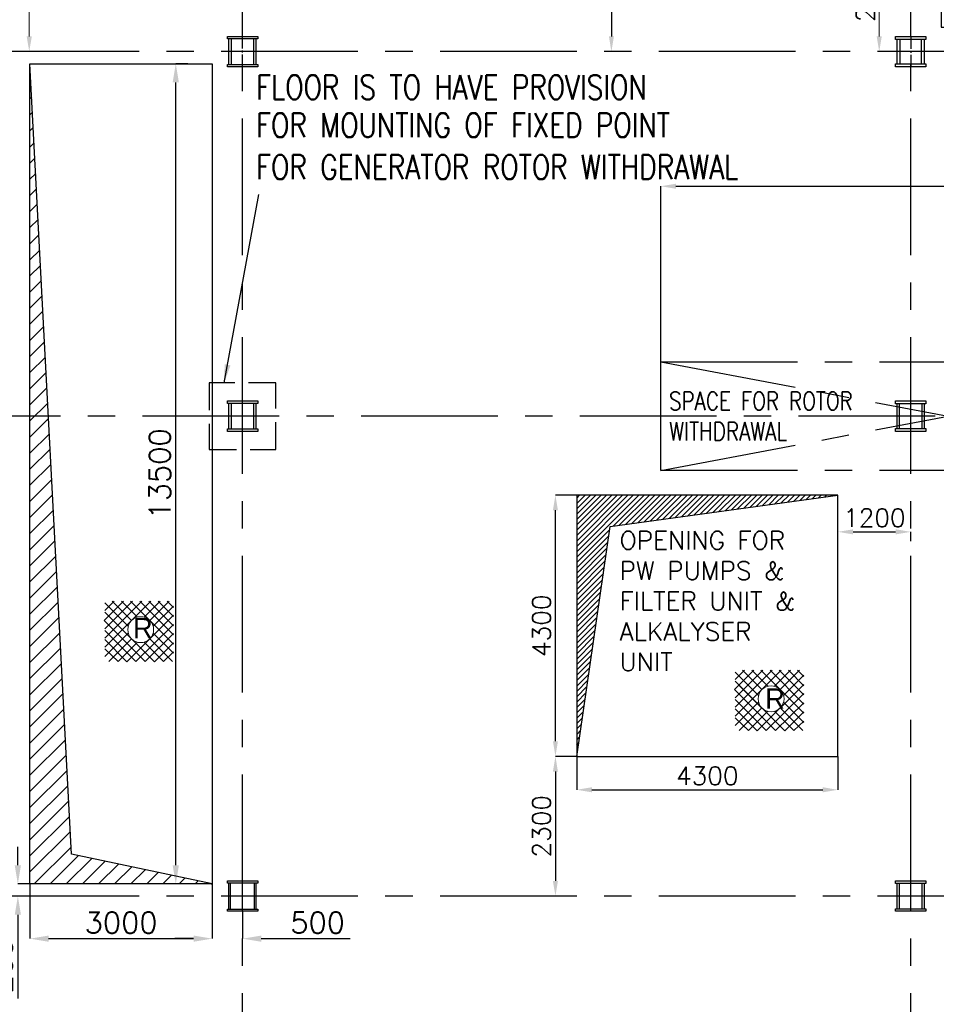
# Model space of a CAD drawing. Header units: inches. Extents: x 0 to 1564127, y -23460 to 23144100.
# Tile 17 of 215: x 67006 to 82096, y 99044 to 115251. Entities that reach past the tile are written whole.
import ezdxf

# ---------------------------------------------------------------- set-up
doc = ezdxf.new("R2010")
doc.units = ezdxf.units.IN
doc.header["$LTSCALE"] = 1800
doc.header["$MEASUREMENT"] = 0
for name, pattern in [('CENTER', [2, 1.25, -0.25, 0.25, -0.25]), ('CENTER2', [1.125, 0.75, -0.125, 0.125, -0.125]), ('HIDDEN', [0.375, 0.25, -0.125])]:
    doc.linetypes.add(name, pattern=pattern)
doc.layers.get('0').update_dxf_attribs({"color": 253, "lineweight": 9})
for name, color, linetype in [('AUX COL', 1, 'Continuous'), ('CEN', 2, 'CENTER'), ('COL', 1, 'Continuous'), ('DIM', 4, 'Continuous'), ('GRID', 251, 'CENTER'), ('OPENING', 40, 'Continuous'), ('TEXT', 3, 'Continuous')]:
    doc.layers.add(name, color=color, linetype=linetype)
doc.layers.add('STEEL', color=231, linetype='Continuous', lineweight=18)
doc.styles.add('HTX11', font='O8111901')
doc.styles.add('ROMANC', font='ROMANC.SHX')
doc.styles.add('ROMANS', font='romans.shx')
doc.styles.add('ROMANT', font='romant')
doc.dimstyles.new('STANDARD1', dxfattribs={"dimtxt": 300, "dimasz": 250, "dimexe": 0, "dimexo": 0, "dimgap": 80, "dimtad": 1, "dimdec": 0, "dimzin": 0, "dimdsep": 46, "dimtxsty": 'ROMANS', "dimcen": 0, "dimclrd": 4, "dimclre": 4, "dimclrt": 7, "dimadec": 0, "dimazin": 0, "dimtfac": 0.09, "dimtdec": 0, "dimtix": 1, "dimtofl": 0, "dimtmove": 0, "dimatfit": 3, "dimfxl": 1, "dimtolj": 1, "dimtzin": 0, "dimarcsym": 0})
doc.dimstyles.new('USER175', dxfattribs={"dimscale": 175, "dimtxt": 2, "dimasz": 1.75, "dimexe": 0, "dimexo": 0, "dimgap": 0.5, "dimtad": 1, "dimdec": 0, "dimzin": 0, "dimdsep": 46, "dimtxsty": 'ROMANS', "dimcen": 0, "dimclrd": 4, "dimclre": 4, "dimclrt": 4, "dimadec": 0, "dimazin": 0, "dimtfac": 0.09, "dimtdec": 0, "dimtix": 1, "dimtofl": 0, "dimtmove": 0, "dimatfit": 3, "dimfxl": 1, "dimtolj": 1, "dimtzin": 0, "dimarcsym": 0})

# ---------------------------------------------------------------- blocks, each defined once
blk = doc.blocks.new('*D29')
at = {"layer": 'Defpoints', "color": 0, "transparency": 16777216}
for p in [(8550, 1500), (9368, 1500), (8550, -1500)]:
    blk.add_point(p, dxfattribs=at)
at = {"layer": 'DIM', "color": 4, "lineweight": -2, "transparency": 16777216}
for p, q in [((8550, 1500), (9368, 1500)), ((9368, -1250), (9368, 1250)), ((8550, -1500), (9368, -1500))]:
    blk.add_line(p, q, dxfattribs=at)
at = {"layer": 'DIM', "color": 4, "transparency": 16777216}
for points in [[(9327, 1250), (9410, 1250), (9368, 1500)], [(9327, -1250), (9410, -1250), (9368, -1500)]]:
    blk.add_solid(points, dxfattribs=at)
at = {"layer": 'DIM', "color": 4, "transparency": 16777216, "insert": (9138, 0), "char_height": 300, "attachment_point": 5, "rotation": 90, "style": 'ROMANS'}
blk.add_mtext('\\A1;3000', dxfattribs=at)
blk = doc.blocks.new('*D30')
at = {"layer": 'Defpoints', "color": 0, "transparency": 16777216}
for p in [(1500, 1500), (1500, -1500), (2071, -1500)]:
    blk.add_point(p, dxfattribs=at)
at = {"layer": 'DIM', "color": 4, "lineweight": -2, "transparency": 16777216}
for p, q in [((1500, 1500), (2071, 1500)), ((2071, 1250), (2071, -1250)), ((1500, -1500), (2071, -1500))]:
    blk.add_line(p, q, dxfattribs=at)
at = {"layer": 'DIM', "color": 4, "transparency": 16777216}
for points in [[(2029, 1250), (2113, 1250), (2071, 1500)], [(2029, -1250), (2113, -1250), (2071, -1500)]]:
    blk.add_solid(points, dxfattribs=at)
at = {"layer": 'DIM', "color": 4, "transparency": 16777216, "insert": (1841, 0), "char_height": 300, "attachment_point": 5, "rotation": 90, "style": 'ROMANS'}
blk.add_mtext('\\A1;3000', dxfattribs=at)
blk = doc.blocks.new('*D31')
at = {"layer": 'Defpoints', "color": 0, "transparency": 16777216}
for p in [(8900, 2092), (7050, 1925), (8900, 1925)]:
    blk.add_point(p, dxfattribs=at)
at = {"layer": 'DIM', "color": 4, "lineweight": -2, "transparency": 16777216}
for p, q in [((7050, 1925), (7050, 2092)), ((7300, 2092), (8650, 2092)), ((8900, 1925), (8900, 2092))]:
    blk.add_line(p, q, dxfattribs=at)
at = {"layer": 'DIM', "color": 4, "transparency": 16777216}
for points in [[(7300, 2134), (7300, 2051), (7050, 2092)], [(8650, 2134), (8650, 2051), (8900, 2092)]]:
    blk.add_solid(points, dxfattribs=at)
at = {"layer": 'DIM', "color": 4, "transparency": 16777216, "insert": (7975, 2322), "char_height": 300, "attachment_point": 5, "style": 'ROMANS'}
blk.add_mtext('\\A1;1850', dxfattribs=at)
blk = doc.blocks.new('*D32')
at = {"layer": 'Defpoints', "color": 0, "transparency": 16777216}
for p in [(-2100, 2092), (-2100, 1925), (0, 1925)]:
    blk.add_point(p, dxfattribs=at)
at = {"layer": 'DIM', "color": 4, "lineweight": -2, "transparency": 16777216}
for p, q in [((-2100, 1925), (-2100, 2092)), ((-250, 2092), (-1850, 2092)), ((0, 1925), (0, 2092))]:
    blk.add_line(p, q, dxfattribs=at)
at = {"layer": 'DIM', "color": 4, "transparency": 16777216}
for points in [[(-1850, 2134), (-1850, 2051), (-2100, 2092)], [(-250, 2134), (-250, 2051), (0, 2092)]]:
    blk.add_solid(points, dxfattribs=at)
at = {"layer": 'DIM', "color": 4, "transparency": 16777216, "insert": (-1050, 2322), "char_height": 300, "attachment_point": 5, "style": 'ROMANS'}
blk.add_mtext('\\A1;2100', dxfattribs=at)
blk = doc.blocks.new('*D33')
at = {"layer": 'Defpoints', "color": 0, "transparency": 16777216}
for p in [(-1750, 0), (-2620, -2000), (-2350, -2000)]:
    blk.add_point(p, dxfattribs=at)
at = {"layer": 'DIM', "color": 4, "lineweight": -2, "transparency": 16777216}
for p, q in [((-1750, 0), (-2620, 0)), ((-2620, -250), (-2620, -1750)), ((-2350, -2000), (-2620, -2000))]:
    blk.add_line(p, q, dxfattribs=at)
at = {"layer": 'DIM', "color": 4, "transparency": 16777216}
for points in [[(-2662, -250), (-2578, -250), (-2620, 0)], [(-2662, -1750), (-2578, -1750), (-2620, -2000)]]:
    blk.add_solid(points, dxfattribs=at)
at = {"layer": 'DIM', "color": 4, "transparency": 16777216, "insert": (-2850, -1000), "char_height": 300, "attachment_point": 5, "rotation": 90, "style": 'ROMANS'}
blk.add_mtext('\\A1;2000', dxfattribs=at)
blk = doc.blocks.new('*D35')
at = {"layer": 'Defpoints', "color": 0, "transparency": 16777216}
for p in [(1500, 2092), (0, 1925), (1500, 1500)]:
    blk.add_point(p, dxfattribs=at)
at = {"layer": 'DIM', "color": 4, "lineweight": -2, "transparency": 16777216}
for p, q in [((0, 1925), (0, 2092)), ((250, 2092), (1250, 2092)), ((1500, 1500), (1500, 2092))]:
    blk.add_line(p, q, dxfattribs=at)
at = {"layer": 'DIM', "color": 4, "transparency": 16777216}
for points in [[(250, 2134), (250, 2051), (0, 2092)], [(1250, 2134), (1250, 2051), (1500, 2092)]]:
    blk.add_solid(points, dxfattribs=at)
at = {"layer": 'DIM', "color": 4, "transparency": 16777216, "insert": (750, 2322), "char_height": 300, "attachment_point": 5, "style": 'ROMANS'}
blk.add_mtext('\\A1;1500', dxfattribs=at)
blk = doc.blocks.new('*D34')
at = {"layer": 'Defpoints', "color": 0, "transparency": 16777216}
for p in [(-916, 1500), (-837, 1500), (-837, 0)]:
    blk.add_point(p, dxfattribs=at)
at = {"layer": 'DIM', "color": 4, "lineweight": -2, "transparency": 16777216}
for p, q in [((-837, 1500), (-916, 1500)), ((-916, 250), (-916, 1250)), ((-837, 0), (-916, 0))]:
    blk.add_line(p, q, dxfattribs=at)
at = {"layer": 'DIM', "color": 4, "transparency": 16777216}
for points in [[(-957, 1250), (-874, 1250), (-916, 1500)], [(-957, 250), (-874, 250), (-916, 0)]]:
    blk.add_solid(points, dxfattribs=at)
at = {"layer": 'DIM', "color": 4, "transparency": 16777216, "insert": (-1146, 750), "char_height": 300, "attachment_point": 5, "rotation": 90, "style": 'ROMANS'}
blk.add_mtext('\\A1;1500', dxfattribs=at)
blk = doc.blocks.new('*D36')
at = {"layer": 'Defpoints', "color": 0, "transparency": 16777216}
for p in [(8550, 881), (7050, 786), (8550, 786)]:
    blk.add_point(p, dxfattribs=at)
at = {"layer": 'DIM', "color": 4, "lineweight": -2, "transparency": 16777216}
for p, q in [((7050, 786), (7050, 881)), ((7300, 881), (8300, 881)), ((8550, 786), (8550, 881))]:
    blk.add_line(p, q, dxfattribs=at)
at = {"layer": 'DIM', "color": 4, "transparency": 16777216}
for points in [[(7300, 923), (7300, 839), (7050, 881)], [(8300, 923), (8300, 839), (8550, 881)]]:
    blk.add_solid(points, dxfattribs=at)
at = {"layer": 'DIM', "color": 4, "transparency": 16777216, "insert": (7800, 1111), "char_height": 300, "attachment_point": 5, "style": 'ROMANS'}
blk.add_mtext('\\A1;1500', dxfattribs=at)
blk = doc.blocks.new('*D37')
at = {"layer": 'Defpoints', "color": 0, "transparency": 16777216}
for p in [(4350, 2092), (4350, 1925), (7050, 1925)]:
    blk.add_point(p, dxfattribs=at)
at = {"layer": 'DIM', "color": 4, "lineweight": -2, "transparency": 16777216}
for p, q in [((4350, 1925), (4350, 2092)), ((6800, 2092), (4600, 2092)), ((7050, 1925), (7050, 2092))]:
    blk.add_line(p, q, dxfattribs=at)
at = {"layer": 'DIM', "color": 4, "transparency": 16777216}
for points in [[(4600, 2134), (4600, 2051), (4350, 2092)], [(6800, 2134), (6800, 2051), (7050, 2092)]]:
    blk.add_solid(points, dxfattribs=at)
at = {"layer": 'DIM', "color": 4, "transparency": 16777216, "insert": (5700, 2322), "char_height": 300, "attachment_point": 5, "style": 'ROMANS'}
blk.add_mtext('\\A1;2700', dxfattribs=at)
blk = doc.blocks.new('*D38')
at = {"layer": 'Defpoints', "color": 0, "transparency": 16777216}
for p in [(2850, 2092), (1500, 1500), (2850, 1500)]:
    blk.add_point(p, dxfattribs=at)
at = {"layer": 'DIM', "color": 4, "lineweight": -2, "transparency": 16777216}
for p, q in [((1500, 1500), (1500, 2092)), ((1750, 2092), (2600, 2092)), ((2850, 1500), (2850, 2092))]:
    blk.add_line(p, q, dxfattribs=at)
at = {"layer": 'DIM', "color": 4, "transparency": 16777216}
for points in [[(1750, 2134), (1750, 2051), (1500, 2092)], [(2600, 2134), (2600, 2051), (2850, 2092)]]:
    blk.add_solid(points, dxfattribs=at)
at = {"layer": 'DIM', "color": 4, "transparency": 16777216, "insert": (2175, 2322), "char_height": 300, "attachment_point": 5, "style": 'ROMANS'}
blk.add_mtext('\\A1;1350', dxfattribs=at)
blk = doc.blocks.new('*D39')
at = {"layer": 'Defpoints', "color": 0, "transparency": 16777216}
for p in [(1500, -1418), (-1500, -1500), (1500, -1500)]:
    blk.add_point(p, dxfattribs=at)
at = {"layer": 'DIM', "color": 4, "lineweight": -2, "transparency": 16777216}
for p, q in [((-1500, -1500), (-1500, -1418)), ((-1250, -1418), (1250, -1418)), ((1500, -1500), (1500, -1418))]:
    blk.add_line(p, q, dxfattribs=at)
at = {"layer": 'DIM', "color": 4, "transparency": 16777216}
for points in [[(-1250, -1376), (-1250, -1460), (-1500, -1418)], [(1250, -1376), (1250, -1460), (1500, -1418)]]:
    blk.add_solid(points, dxfattribs=at)
at = {"layer": 'DIM', "color": 4, "transparency": 16777216, "insert": (0, -1188), "char_height": 300, "attachment_point": 5, "style": 'ROMANS'}
blk.add_mtext('\\A1;3000', dxfattribs=at)
blk = doc.blocks.new('*D40')
at = {"layer": 'Defpoints', "color": 0, "transparency": 16777216}
for p in [(4350, 2092), (4350, 1925), (2850, 1500)]:
    blk.add_point(p, dxfattribs=at)
at = {"layer": 'DIM', "color": 4, "lineweight": -2, "transparency": 16777216}
for p, q in [((2850, 1500), (2850, 2092)), ((3100, 2092), (4100, 2092)), ((4350, 1925), (4350, 2092))]:
    blk.add_line(p, q, dxfattribs=at)
at = {"layer": 'DIM', "color": 4, "transparency": 16777216}
for points in [[(3100, 2134), (3100, 2051), (2850, 2092)], [(4100, 2134), (4100, 2051), (4350, 2092)]]:
    blk.add_solid(points, dxfattribs=at)
at = {"layer": 'DIM', "color": 4, "transparency": 16777216, "insert": (3600, 2322), "char_height": 300, "attachment_point": 5, "style": 'ROMANS'}
blk.add_mtext('\\A1;1500', dxfattribs=at)
blk = doc.blocks.new('*D41')
at = {"layer": 'Defpoints', "color": 0, "transparency": 16777216}
for p in [(8550, -1418), (2850, -1500), (8550, -1500)]:
    blk.add_point(p, dxfattribs=at)
at = {"layer": 'DIM', "color": 4, "lineweight": -2, "transparency": 16777216}
for p, q in [((2850, -1500), (2850, -1418)), ((3100, -1418), (8300, -1418)), ((8550, -1500), (8550, -1418))]:
    blk.add_line(p, q, dxfattribs=at)
at = {"layer": 'DIM', "color": 4, "transparency": 16777216}
for points in [[(3100, -1376), (3100, -1460), (2850, -1418)], [(8300, -1376), (8300, -1460), (8550, -1418)]]:
    blk.add_solid(points, dxfattribs=at)
at = {"layer": 'DIM', "color": 4, "transparency": 16777216, "insert": (5700, -1188), "char_height": 300, "attachment_point": 5, "style": 'ROMANS'}
blk.add_mtext('\\A1;5700', dxfattribs=at)
blk = doc.blocks.new('*D25')
at = {"layer": 'Defpoints', "color": 0, "transparency": 16777216}
for p in [(-42350, 8600), (-42350, 6000), (-41762, 6000)]:
    blk.add_point(p, dxfattribs=at)
at = {"layer": 'DIM', "color": 4, "lineweight": -2, "transparency": 16777216}
for p, q in [((-42350, 8600), (-41762, 8600)), ((-41762, 8350), (-41762, 6250)), ((-42350, 6000), (-41762, 6000))]:
    blk.add_line(p, q, dxfattribs=at)
at = {"layer": 'DIM', "color": 4, "transparency": 16777216}
for points in [[(-41804, 8350), (-41720, 8350), (-41762, 8600)], [(-41804, 6250), (-41720, 6250), (-41762, 6000)]]:
    blk.add_solid(points, dxfattribs=at)
at = {"layer": 'DIM', "color": 4, "transparency": 16777216, "insert": (-41992, 7300), "char_height": 300, "attachment_point": 5, "rotation": 90, "style": 'ROMANS'}
blk.add_mtext('\\A1;2600', dxfattribs=at)
blk = doc.blocks.new('*D26')
at = {"layer": 'Defpoints', "color": 0, "transparency": 16777216}
for p in [(-47450, 8500), (-48070, -7900), (-47450, -7900)]:
    blk.add_point(p, dxfattribs=at)
at = {"layer": 'DIM', "color": 4, "lineweight": -2, "transparency": 16777216}
for p, q in [((-47450, 8500), (-48070, 8500)), ((-48070, 8250), (-48070, -7650)), ((-47450, -7900), (-48070, -7900))]:
    blk.add_line(p, q, dxfattribs=at)
at = {"layer": 'DIM', "color": 4, "transparency": 16777216}
for points in [[(-48111, 8250), (-48028, 8250), (-48070, 8500)], [(-48111, -7650), (-48028, -7650), (-48070, -7900)]]:
    blk.add_solid(points, dxfattribs=at)
at = {"layer": 'DIM', "color": 4, "transparency": 16777216, "insert": (-48300, 300), "char_height": 300, "attachment_point": 5, "rotation": 90, "style": 'ROMANS'}
blk.add_mtext('\\A1;16400', dxfattribs=at)
blk = doc.blocks.new('*D27')
at = {"layer": 'Defpoints', "color": 0, "transparency": 16777216}
for p in [(-47450, 8850), (-47450, 8500), (-42450, 8500)]:
    blk.add_point(p, dxfattribs=at)
at = {"layer": 'DIM', "color": 4, "lineweight": -2, "transparency": 16777216}
for p, q in [((-47450, 8500), (-47450, 8850)), ((-42700, 8850), (-47200, 8850)), ((-42450, 8500), (-42450, 8850))]:
    blk.add_line(p, q, dxfattribs=at)
at = {"layer": 'DIM', "color": 4, "transparency": 16777216}
for points in [[(-47200, 8891), (-47200, 8808), (-47450, 8850)], [(-42700, 8891), (-42700, 8808), (-42450, 8850)]]:
    blk.add_solid(points, dxfattribs=at)
at = {"layer": 'DIM', "color": 4, "transparency": 16777216, "insert": (-44950, 9080), "char_height": 300, "attachment_point": 5, "style": 'ROMANS'}
blk.add_mtext('\\A1;5000', dxfattribs=at)
blk = doc.blocks.new('*D704')
at = {"layer": 'Defpoints', "color": 0, "transparency": 16777216}
for p in [(97060, 112509), (97060, 112023), (77560, 109620)]:
    blk.add_point(p, dxfattribs=at)
at = {"layer": 'DIM', "color": 4, "lineweight": -2, "transparency": 16777216}
for p, q in [((77560, 109620), (77560, 112509)), ((77810, 112509), (96810, 112509)), ((97060, 112023), (97060, 112509))]:
    blk.add_line(p, q, dxfattribs=at)
at = {"layer": 'DIM', "color": 4, "transparency": 16777216}
for points in [[(77810, 112551), (77810, 112468), (77560, 112509)], [(96810, 112551), (96810, 112468), (97060, 112509)]]:
    blk.add_solid(points, dxfattribs=at)
at = {"layer": 'DIM', "color": 7, "transparency": 16777216, "insert": (87310, 112739), "char_height": 300, "attachment_point": 5, "style": 'ROMANS'}
blk.add_mtext('\\A1;19500', dxfattribs=at)
blk = doc.blocks.new('*D721')
at = {"layer": 'Defpoints', "color": 0, "transparency": 16777216}
for p in [(77041, 122525), (76747, 114725), (77041, 114725)]:
    blk.add_point(p, dxfattribs=at)
at = {"layer": 'DIM', "color": 4, "lineweight": -2, "transparency": 16777216}
for p, q in [((77041, 122525), (76747, 122525)), ((76747, 122275), (76747, 114975)), ((77041, 114725), (76747, 114725))]:
    blk.add_line(p, q, dxfattribs=at)
at = {"layer": 'DIM', "color": 4, "transparency": 16777216}
for points in [[(76706, 122275), (76789, 122275), (76747, 122525)], [(76706, 114975), (76789, 114975), (76747, 114725)]]:
    blk.add_solid(points, dxfattribs=at)
at = {"layer": 'DIM', "color": 7, "transparency": 16777216, "insert": (76517, 118625), "char_height": 300, "attachment_point": 5, "rotation": 90, "style": 'ROMANS'}
blk.add_mtext('\\A1;7800', dxfattribs=at)
blk = doc.blocks.new('*D724')
at = {"layer": 'Defpoints', "color": 0, "transparency": 16777216}
for p in [(81676, 106821), (80476, 106665), (81676, 106665)]:
    blk.add_point(p, dxfattribs=at)
at = {"layer": 'DIM', "color": 4, "lineweight": -2, "transparency": 16777216}
for p, q in [((80476, 106665), (80476, 106821)), ((80726, 106821), (81426, 106821)), ((81676, 106665), (81676, 106821))]:
    blk.add_line(p, q, dxfattribs=at)
at = {"layer": 'DIM', "color": 4, "transparency": 16777216}
for points in [[(80726, 106863), (80726, 106779), (80476, 106821)], [(81426, 106863), (81426, 106779), (81676, 106821)]]:
    blk.add_solid(points, dxfattribs=at)
at = {"layer": 'DIM', "color": 7, "transparency": 16777216, "insert": (81076, 107051), "char_height": 300, "attachment_point": 5, "style": 'ROMANS'}
blk.add_mtext('\\A1;1200', dxfattribs=at)
blk = doc.blocks.new('*D725')
at = {"layer": 'Defpoints', "color": 0, "transparency": 16777216}
for p in [(76176, 103125), (75826, 100825), (76176, 100825)]:
    blk.add_point(p, dxfattribs=at)
at = {"layer": 'DIM', "color": 4, "lineweight": -2, "transparency": 16777216}
for p, q in [((76176, 103125), (75826, 103125)), ((75826, 102875), (75826, 101075)), ((76176, 100825), (75826, 100825))]:
    blk.add_line(p, q, dxfattribs=at)
at = {"layer": 'DIM', "color": 4, "transparency": 16777216}
for points in [[(75784, 102875), (75867, 102875), (75826, 103125)], [(75784, 101075), (75867, 101075), (75826, 100825)]]:
    blk.add_solid(points, dxfattribs=at)
at = {"layer": 'DIM', "color": 7, "transparency": 16777216, "insert": (75596, 101975), "char_height": 300, "attachment_point": 5, "rotation": 90, "style": 'ROMANS'}
blk.add_mtext('\\A1;2300', dxfattribs=at)
blk = doc.blocks.new('*D726')
at = {"layer": 'Defpoints', "color": 0, "transparency": 16777216}
for p in [(75826, 107425), (76176, 107425), (76176, 103125)]:
    blk.add_point(p, dxfattribs=at)
at = {"layer": 'DIM', "color": 4, "lineweight": -2, "transparency": 16777216}
for p, q in [((76176, 107425), (75826, 107425)), ((75826, 103375), (75826, 107175)), ((76176, 103125), (75826, 103125))]:
    blk.add_line(p, q, dxfattribs=at)
at = {"layer": 'DIM', "color": 4, "transparency": 16777216}
for points in [[(75784, 107175), (75867, 107175), (75826, 107425)], [(75784, 103375), (75867, 103375), (75826, 103125)]]:
    blk.add_solid(points, dxfattribs=at)
at = {"layer": 'DIM', "color": 7, "transparency": 16777216, "insert": (75596, 105275), "char_height": 300, "attachment_point": 5, "rotation": 90, "style": 'ROMANS'}
blk.add_mtext('\\A1;4300', dxfattribs=at)
blk = doc.blocks.new('*D727')
at = {"layer": 'Defpoints', "color": 0, "transparency": 16777216}
for p in [(76176, 103125), (80476, 103125), (80476, 102575)]:
    blk.add_point(p, dxfattribs=at)
at = {"layer": 'DIM', "color": 4, "lineweight": -2, "transparency": 16777216}
for p, q in [((76176, 103125), (76176, 102575)), ((80476, 103125), (80476, 102575)), ((76426, 102575), (80226, 102575))]:
    blk.add_line(p, q, dxfattribs=at)
at = {"layer": 'DIM', "color": 4, "transparency": 16777216}
for points in [[(76426, 102617), (76426, 102534), (76176, 102575)], [(80226, 102617), (80226, 102534), (80476, 102575)]]:
    blk.add_solid(points, dxfattribs=at)
at = {"layer": 'DIM', "color": 7, "transparency": 16777216, "insert": (78326, 102805), "char_height": 300, "attachment_point": 5, "style": 'ROMANS'}
blk.add_mtext('\\A1;4300', dxfattribs=at)
blk = doc.blocks.new('AUX COLUMNS')
at = {"color": 2, "linetype": 'CENTER2', "ltscale": 0.15}
for p, q in [((-195038, 65665), (-195038, 66165)), ((-184038, 66165), (-184038, 65665)), ((-194813, 65915), (-195263, 65915)), ((-183813, 65915), (-184263, 65915)), ((-195038, 59665), (-195038, 60165)), ((-184038, 59665), (-184038, 60165)), ((-194813, 59915), (-195263, 59915)), ((-183813, 59915), (-184263, 59915)), ((-195038, 51765), (-195038, 52265)), ((-184038, 51765), (-184038, 52265)), ((-194813, 52015), (-195263, 52015)), ((-183813, 52015), (-184263, 52015))]:
    blk.add_line(p, q, dxfattribs=at)
at = {"layer": 'AUX COL'}
for p, q in [((-195263, 65705), (-195263, 66125)), ((-195223, 65705), (-195223, 66125)), ((-194853, 65705), (-194853, 66125)), ((-194813, 65705), (-194813, 66125)), ((-184263, 65715), (-184263, 66115)), ((-184213, 65715), (-184213, 66115)), ((-183863, 65715), (-183863, 66115)), ((-183813, 65715), (-183813, 66115)), ((-195263, 59705), (-195263, 60125)), ((-195223, 59705), (-195223, 60125)), ((-194853, 59705), (-194853, 60125)), ((-194813, 59705), (-194813, 60125)), ((-184263, 59710), (-184263, 60120)), ((-184223, 59710), (-184223, 60120)), ((-183853, 59710), (-183853, 60120)), ((-183813, 59710), (-183813, 60120)), ((-195263, 51801), (-195263, 52229)), ((-195235, 51801), (-195235, 52229)), ((-194841, 51801), (-194841, 52229)), ((-194813, 51801), (-194813, 52229)), ((-184263, 51805), (-184263, 52225)), ((-184223, 51805), (-184223, 52225)), ((-183853, 51805), (-183853, 52225)), ((-183813, 51805), (-183813, 52225))]:
    blk.add_line(p, q, dxfattribs=at)
for points in [[(-195288, 66165), (-194788, 66165), (-194788, 66125), (-195288, 66125)], [(-184288, 66165), (-183788, 66165), (-183788, 66115), (-184288, 66115)], [(-195288, 65705), (-194788, 65705), (-194788, 65665), (-195288, 65665)], [(-184288, 65715), (-183788, 65715), (-183788, 65665), (-184288, 65665)], [(-195288, 60165), (-194788, 60165), (-194788, 60125), (-195288, 60125)], [(-184288, 60165), (-183788, 60165), (-183788, 60120), (-184288, 60120)], [(-195288, 59705), (-194788, 59705), (-194788, 59665), (-195288, 59665)], [(-184288, 59710), (-183788, 59710), (-183788, 59665), (-184288, 59665)], [(-195288, 52265), (-194788, 52265), (-194788, 52229), (-195288, 52229)], [(-184288, 52265), (-183788, 52265), (-183788, 52225), (-184288, 52225)], [(-195288, 51801), (-194788, 51801), (-194788, 51765), (-195288, 51765)], [(-184288, 51805), (-183788, 51805), (-183788, 51765), (-184288, 51765)]]:
    blk.add_lwpolyline(points, close=True, dxfattribs=at)
at = {"layer": 'GRID'}
for p, q in [((-171538, 65915), (-242038, 65915)), ((-136838, 59915), (-243038, 59915)), ((-171538, 52015), (-242038, 52015))]:
    blk.add_line(p, q, dxfattribs=at)
blk = doc.blocks.new('*D498')
at = {"color": 4, "lineweight": -2, "transparency": 16777216}
for p, q in [((69776, 114525), (69576, 114525)), ((69576, 101332), (69576, 114219)), ((69776, 101025), (69576, 101025))]:
    blk.add_line(p, q, dxfattribs=at)
at = {"color": 4, "transparency": 16777216}
for points in [[(69525, 114219), (69627, 114219), (69576, 114525)], [(69525, 101332), (69627, 101332), (69576, 101025)]]:
    blk.add_solid(points, dxfattribs=at)
at = {"layer": 'Defpoints', "color": 0, "transparency": 16777216}
for p in [(69576, 114525), (69776, 114525), (69776, 101025)]:
    blk.add_point(p, dxfattribs=at)
at = {"color": 4, "transparency": 16777216, "insert": (69313, 107775), "char_height": 350, "attachment_point": 5, "rotation": 90, "style": 'ROMANS'}
blk.add_mtext('\\A1;13500', dxfattribs=at)
blk = doc.blocks.new('*D773')
at = {"color": 4, "lineweight": -2, "transparency": 16777216}
for p, q in [((66976, 101332), (66976, 101638)), ((67176, 101025), (66976, 101025)), ((67176, 100825), (66976, 100825)), ((66976, 100519), (66976, 99138))]:
    blk.add_line(p, q, dxfattribs=at)
at = {"color": 4, "transparency": 16777216}
for points in [[(66925, 101332), (67027, 101332), (66976, 101025)], [(66925, 100519), (67027, 100519), (66976, 100825)]]:
    blk.add_solid(points, dxfattribs=at)
at = {"layer": 'Defpoints', "color": 0, "transparency": 16777216}
for p in [(67176, 101025), (66976, 100825), (67176, 100825)]:
    blk.add_point(p, dxfattribs=at)
at = {"color": 4, "transparency": 16777216, "insert": (66713, 99675), "char_height": 350, "attachment_point": 5, "rotation": 90, "style": 'ROMANS'}
blk.add_mtext('\\A1;200', dxfattribs=at)
blk = doc.blocks.new('*D774')
at = {"color": 4, "lineweight": -2, "transparency": 16777216}
for p, q in [((67176, 101025), (67176, 100125)), ((70176, 101025), (70176, 100125)), ((67482, 100125), (69870, 100125))]:
    blk.add_line(p, q, dxfattribs=at)
at = {"color": 4, "transparency": 16777216}
for points in [[(67482, 100176), (67482, 100074), (67176, 100125)], [(69870, 100176), (69870, 100074), (70176, 100125)]]:
    blk.add_solid(points, dxfattribs=at)
at = {"layer": 'Defpoints', "color": 0, "transparency": 16777216}
for p in [(67176, 101025), (70176, 101025), (70176, 100125)]:
    blk.add_point(p, dxfattribs=at)
at = {"color": 4, "transparency": 16777216, "insert": (68676, 100388), "char_height": 350, "attachment_point": 5, "style": 'ROMANS'}
blk.add_mtext('\\A1;3000', dxfattribs=at)
blk = doc.blocks.new('*D499')
at = {"color": 4, "lineweight": -2, "transparency": 16777216}
for p, q in [((70176, 101025), (70176, 100125)), ((70676, 100575), (70676, 100125)), ((69870, 100125), (69563, 100125)), ((70982, 100125), (72448, 100125))]:
    blk.add_line(p, q, dxfattribs=at)
at = {"color": 4, "transparency": 16777216}
for points in [[(69870, 100176), (69870, 100074), (70176, 100125)], [(70982, 100176), (70982, 100074), (70676, 100125)]]:
    blk.add_solid(points, dxfattribs=at)
at = {"layer": 'Defpoints', "color": 0, "transparency": 16777216}
for p in [(70176, 101025), (70676, 100575), (70676, 100125)]:
    blk.add_point(p, dxfattribs=at)
at = {"color": 4, "transparency": 16777216, "insert": (71911, 100388), "char_height": 350, "attachment_point": 5, "style": 'ROMANS'}
blk.add_mtext('\\A1;500', dxfattribs=at)
blk = doc.blocks.new('CEP OPENING')
at = {"layer": 'CEN'}
for p, q in [((0, 1925), (0, -1925)), ((4350, 1925), (4350, -1925)), ((7050, 1925), (7050, -1925)), ((-1750, 0), (8800, 0))]:
    blk.add_line(p, q, dxfattribs=at)
at = {"layer": 'OPENING'}
for points in [[(-1600, -1600), (1600, -1600), (1600, 1600), (-1600, 1600)], [(-1500, -1500), (1500, -1500), (1500, 1500), (-1500, 1500)], [(2750, -1600), (8650, -1600), (8650, 1600), (2750, 1600)], [(2850, -1500), (8550, -1500), (8550, 1500), (2850, 1500)]]:
    blk.add_lwpolyline(points, close=True, dxfattribs=at)
for centre in [(-1550, 1501.2), (-1180.3, 1550), (-1180.3, 1550), (-663.8, 1550), (-663.8, 1550), (-147.3, 1550), (-147.3, 1550), (520.3, 1550), (520.3, 1550), (1056.4, 1550), (1056.4, 1550), (1419.7, 1550), (2800, 1501.2), (3619.7, 1550), (4119.7, 1550), (4619.7, 1550), (5119.7, 1550), (5619.7, 1550), (6119.7, 1550), (6619.7, 1550), (7119.7, 1550), (7619.7, 1550), (8419.7, 1550), (-1549.8, 977), (1549.8, 977), (2800.2, 977), (8599.8, 977), (-1549.8, 477), (1549.8, 477), (2800.2, 477), (8599.8, 477), (-1549.8, -23), (1549.8, -23), (2800.2, -23), (8599.8, -23), (-1549.8, -523), (1549.8, -523), (2800.2, -523), (8599.8, -523), (-1549.8, -1023), (1549.8, -1023), (2800.2, -1023), (8599.8, -1023), (-1180.3, -1550), (-1180.3, -1550), (-663.8, -1550), (-663.8, -1550), (-147.3, -1550), (-147.3, -1550), (520.3, -1550), (520.3, -1550), (1056.4, -1550), (1056.4, -1550), (1419.7, -1550), (2800, -1550), (3719.7, -1543.9), (4180.8, -1553.6), (4677.5, -1546.2), (5119.7, -1548), (5619.7, -1548), (6119.7, -1548), (6619.7, -1548), (7119.7, -1548), (7619.7, -1548), (8469.7, -1550)]:
    blk.add_circle(centre, 50, dxfattribs=at)
at = {"layer": 'STEEL', "flags": 128}
for points in [[(176.9, 916.9), (493.7, 1234.3)], [(189.7, 1080.6), (343.3, 1234.3)], [(189.7, 779), (645.2, 1234.3)], [(189.7, 628), (795.6, 1234.3)], [(189.7, 477.2), (947.1, 1234.3)], [(189.7, 1205.6), (573.7, 821.2)], [(311.3, 1234.3), (629.2, 916.9)], [(462.8, 1234.3), (725.2, 972)], [(613.2, 1234.3), (1319.3, 528.6)], [(764.7, 1234.3), (1319.3, 679.4)], [(835.1, 972), (1097.5, 1234.3)], [(915.1, 1234.3), (1319.3, 830.4)], [(931.1, 916.9), (1248.9, 1234.3)], [(986.5, 821.2), (1319.3, 1154.2)], [(1066.5, 1234.3), (1319.3, 981.2)], [(1216.9, 1234.3), (1319.3, 1132)], [(5555.1, 916.9), (5871.9, 1234.3)], [(5567.9, 1080.6), (5721.5, 1234.3)], [(5567.9, 779), (6023.4, 1234.3)], [(5567.9, 628), (6173.8, 1234.3)], [(5567.9, 477.2), (6325.2, 1234.3)], [(5567.9, 1205.6), (5951.9, 821.2)], [(5689.5, 1234.3), (6007.4, 916.9)], [(5841, 1234.3), (6103.4, 972)], [(5991.4, 1234.3), (6697.5, 528.6)], [(6142.8, 1234.3), (6697.5, 679.4)], [(6213.2, 972), (6475.6, 1234.3)], [(6293.2, 1234.3), (6697.5, 830.4)], [(6309.2, 916.9), (6627.1, 1234.3)], [(6364.7, 821.2), (6697.5, 1154.2)], [(6444.7, 1234.3), (6697.5, 981.2)], [(6595.1, 1234.3), (6697.5, 1132)], [(189.7, 1054.8), (1006.8, 238.1)], [(251.6, 992.3), (1006.8, 238.1)], [(553.5, 238.1), (1319.3, 1003.4)], [(5567.9, 1054.8), (6385, 238.1)], [(5629.8, 992.3), (6385, 238.1)], [(5931.6, 238.1), (6697.5, 1003.4)], [(176.9, 916.9), (852.1, 241.8)], [(700.7, 241.8), (1319.3, 852.6)], [(5555.1, 916.9), (6230.3, 241.8)], [(6078.8, 241.8), (6697.5, 852.6)], [(189.7, 753.2), (700.7, 241.8)], [(189.7, 326.4), (573.7, 710.8)], [(852.1, 241.8), (1319.3, 701.6)], [(986.5, 710.8), (1319.3, 377.8)], [(5567.9, 753.2), (6078.8, 241.8)], [(5567.9, 326.4), (5951.9, 710.8)], [(6230.3, 241.8), (6697.5, 701.6)], [(6364.7, 710.8), (6697.5, 377.8)], [(189.7, 602.2), (553.5, 238.1)], [(255.9, 241.8), (629.2, 615.1)], [(406.3, 241.8), (725.2, 560)], [(835.1, 560), (1154, 241.8)], [(931.1, 615.1), (1304.4, 241.8)], [(1006.8, 238.1), (1319.3, 550.8)], [(5567.9, 602.2), (5931.6, 238.1)], [(5634, 241.8), (6007.4, 615.1)], [(5784.4, 241.8), (6103.4, 560)], [(6213.2, 560), (6532.2, 241.8)], [(6309.2, 615.1), (6682.6, 241.8)], [(6385, 238.1), (6697.5, 550.8)], [(189.7, 451.4), (406.3, 241.8)], [(1154, 241.8), (1319.3, 400)], [(5567.9, 451.4), (5784.4, 241.8)], [(6532.2, 241.8), (6697.5, 400)]]:
    blk.add_lwpolyline(points, dxfattribs=at)
for points in [[(992.9, 766, 1), (566.3, 766, 1), (992.9, 766)], [(6371.1, 766, 1), (5944.4, 766, 1), (6371.1, 766)]]:
    blk.add_lwpolyline(points, format="xyb", dxfattribs=at)
at = {"layer": 'STEEL', "style": 'HTX11'}
for p in [(683.9, 602.5), (6062.1, 602.5)]:
    blk.add_text('R', height=333.3, dxfattribs=at).set_placement(p)
at = {"layer": 'TEXT', "char_height": 300, "width": 1654.964, "attachment_point": 1, "style": 'ROMANC'}
for insert in [(-710.4, -100), (4989.6, -100)]:
    blk.add_mtext('{\\W0.8;OPENING FOR CEP}', dxfattribs=dict(at, insert=insert))
at = {"layer": 'DIM'}
for base, p1, p2, picture, middle in [((-2100, 2092.3), (0, 1925), (-2100, 1925), '*D32', (-1050, 2322.3)), ((1500, 2092.3), (0, 1925), (1500, 1500), '*D35', (750, 2322.3)), ((2850, 2092.3), (1500, 1500), (2850, 1500), '*D38', (2175, 2322.3)), ((4350, 2092.3), (2850, 1500), (4350, 1925), '*D40', (3600, 2322.3)), ((4350, 2092.3), (7050, 1925), (4350, 1925), '*D37', (5700, 2322.3)), ((8900, 2092.3), (7050, 1925), (8900, 1925), '*D31', (7975, 2322.3)), ((8550, 881.1), (7050, 785.7), (8550, 785.7), '*D36', (7800, 1111.1)), ((1500, -1417.9), (-1500, -1500), (1500, -1500), '*D39', (0, -1187.9)), ((8550, -1417.9), (2850, -1500), (8550, -1500), '*D41', (5700, -1187.9))]:
    dim = blk.add_linear_dim(base=base, p1=p1, p2=p2, dimstyle='STANDARD1', dxfattribs=at)
    dim.commit()
    dim.dimension.update_dxf_attribs({"geometry": picture, "text_midpoint": middle})
for base, p1, p2, picture, middle in [((-915.8, 1500), (-837.4, 0), (-837.4, 1500), '*D34', (-1145.8, 750)), ((2071.1, -1500), (1500, 1500), (1500, -1500), '*D30', (1841.1, 0)), ((9368.5, 1500), (8550, -1500), (8550, 1500), '*D29', (9138.5, 0)), ((-2619.9, -2000), (-1750, 0), (-2350, -2000), '*D33', (-2849.9, -1000))]:
    dim = blk.add_linear_dim(base=base, p1=p1, p2=p2, angle=90, dimstyle='STANDARD1', dxfattribs=at)
    dim.commit()
    dim.dimension.update_dxf_attribs({"geometry": picture, "text_midpoint": middle})
blk = doc.blocks.new('OPENING FOR MDBFP')
at = {"layer": 'OPENING'}
h = blk.add_hatch(dxfattribs=at)
h.set_pattern_fill('ANSI31', color=256, scale=1500, style=0)
h.set_pattern_definition([(45, (-103339, -53186.13), (-132.58252, 132.58252), [])])
h.paths.add_polyline_path([(-42450, 8500), (-47450, 8500), (-47450, -7900), (-46683.1, 7977.5)])
for points in [[(-47550, 8600), (-42350, 8600), (-42350, -8000), (-47550, -8000)], [(-47450, 8500), (-42450, 8500), (-42450, -7900), (-47450, -7900)]]:
    blk.add_lwpolyline(points, close=True, dxfattribs=at)
blk.add_lwpolyline([(-42450, 8500), (-46683.1, 7977.5), (-47450, -7900)], dxfattribs=at)
for centre in [(-47349.7, 8550), (-46549.7, 8550), (-45749.7, 8550), (-44949.7, 8550), (-44149.7, 8550), (-43349.7, 8550), (-42400, 8550), (-47500, 7550), (-42400, 7550), (-47500, 6550), (-42400, 6550), (-47500, 5550), (-42400, 5550), (-47500, 4550), (-42400, 4550), (-47500, 3550), (-42400, 3550), (-47500, 2550), (-42400, 2550), (-47500, 1550), (-42400, 1550), (-47500, 300), (-42400, 300), (-47500, -950), (-42400, -950), (-47500, -1950), (-42400, -1950), (-47500, -2950), (-42400, -2950), (-47500, -3950), (-42400, -3950), (-47500, -4950), (-42400, -4950), (-47500, -5950), (-42400, -5950), (-47500, -6950), (-42400, -6950), (-47500, -7950), (-46549.7, -7950), (-45749.7, -7950), (-44949.7, -7950), (-44149.7, -7950), (-43349.7, -7950), (-42400, -7950)]:
    blk.add_circle(centre, 50, dxfattribs=at)
at = {"layer": 'TEXT', "color": 3, "style": 'ROMANT'}
blk.add_text('OPENING FOR MDBFP', height=700, rotation=90, dxfattribs=at).set_placement((-45232.3, -6099.2))
at = {"layer": 'DIM'}
dim = blk.add_linear_dim(base=(-47450, 8849.6), p1=(-42450, 8500), p2=(-47450, 8500), dimstyle='STANDARD1', dxfattribs=at)
dim.commit()
dim.dimension.update_dxf_attribs({"geometry": '*D27', "text_midpoint": (-44950, 9079.6)})
for base, p1, p2, picture, middle in [((-41761.9, 6000), (-42350, 8600), (-42350, 6000), '*D25', (-41991.9, 7300)), ((-48069.6, -7900), (-47450, 8500), (-47450, -7900), '*D26', (-48299.6, 300))]:
    dim = blk.add_linear_dim(base=base, p1=p1, p2=p2, angle=90, dimstyle='STANDARD1', dxfattribs=at)
    dim.commit()
    dim.dimension.update_dxf_attribs({"geometry": picture, "text_midpoint": middle})

msp = doc.modelspace()

# ---------------------------------------------------------------- hatches: boundary and pattern name
at = {"layer": 'OPENING'}
h = msp.add_hatch(dxfattribs=at)
h.set_pattern_fill('ANSI31', color=8, scale=1500, style=0)
h.set_pattern_definition([(45, (-490011.63, 22127.7), (-132.58252, 132.58252), [])])
h.paths.add_polyline_path([(67175.76, 114525.31), (67175.76, 108525.31), (67490.2, 108525.31)])
h.paths.add_polyline_path([(67490.2, 108525.31), (67175.76, 108525.31), (67175.76, 101025.31), (70175.76, 101025.31), (67857.44, 101518.08)])
h = msp.add_hatch(dxfattribs=at)
h.set_pattern_fill('ANSI31', color=8, scale=500, style=0)
h.paths.add_polyline_path([(80475.76, 107425.31), (76175.76, 107425.31), (76175.76, 103125.31), (76726.82, 106908)])

# ---------------------------------------------------------------- linework, layer by layer
at = {"layer": 'CEN'}
for p, q in [((77559.76, 109620.31), (87013.26, 107830.31)), ((77559.76, 107830.31), (87013.26, 109620.31))]:
    msp.add_line(p, q, dxfattribs=at)
msp.add_lwpolyline([(87013.26, 107830.31), (77559.76, 107830.31), (77559.76, 109620.31), (87013.26, 109620.31)], close=True, dxfattribs=at)
at = {"layer": 'COL', "linetype": 'HIDDEN'}
msp.add_lwpolyline([(70125.76, 108175.31), (71225.76, 108175.31), (71225.76, 109275.31), (70125.76, 109275.31)], close=True, dxfattribs=at)
at = {"layer": 'GRID'}
for p, q in [((70675.76, 82575.72), (70675.76, 141225.31)), ((81675.76, 82575.72), (81675.76, 141225.31))]:
    msp.add_line(p, q, dxfattribs=at)
at = {"layer": 'OPENING'}
for p, q in [((76726.82, 106908), (80475.76, 107425.31)), ((76175.76, 103125.31), (76726.82, 106908))]:
    msp.add_line(p, q, dxfattribs=at)
for points in [[(67175.76, 114525.31), (70175.76, 114525.31), (70175.76, 101025.31), (67175.76, 101025.31)], [(76175.76, 103125.31), (80475.76, 103125.31), (80475.76, 107425.31), (76175.76, 107425.31)]]:
    msp.add_lwpolyline(points, close=True, dxfattribs=at)
msp.add_lwpolyline([(70175.76, 101025.31), (67857.44, 101518.08), (67175.76, 114525.31)], dxfattribs=at)
at = {"layer": 'STEEL', "flags": 128}
for points in [[(68395.89, 105361.94), (68712.69, 105679.38)], [(68408.69, 105525.68), (68562.29, 105679.38)], [(68408.69, 105224.02), (68864.15, 105679.38)], [(68408.69, 105073.09), (69014.55, 105679.38)], [(68408.69, 104922.26), (69166.02, 105679.38)], [(68530.29, 105679.38), (68848.15, 105361.94)], [(68681.75, 105679.38), (68944.15, 105417.09)], [(68832.15, 105679.38), (69538.29, 104973.68)], [(68983.62, 105679.38), (69538.29, 105124.5)], [(69054.02, 105417.09), (69316.42, 105679.38)], [(69134.02, 105679.38), (69538.29, 105275.44)], [(69150.02, 105361.94), (69467.89, 105679.38)], [(69285.49, 105679.38), (69538.29, 105426.26)], [(69435.89, 105679.38), (69538.29, 105577.09)], [(68408.69, 105650.69), (68792.69, 105266.26)], [(69205.49, 105266.26), (69538.29, 105599.28)], [(68395.89, 105361.94), (69071.09, 104686.85)], [(68408.69, 105499.86), (69225.75, 104683.12)], [(68470.55, 105437.36), (69225.75, 104683.12)], [(68772.42, 104683.12), (69538.29, 105448.45)], [(68408.69, 105198.21), (68919.62, 104686.85)], [(68919.62, 104686.85), (69538.29, 105297.62)], [(68408.69, 104771.44), (68792.69, 105155.86)], [(68408.69, 105047.28), (68772.42, 104683.12)], [(68474.82, 104686.85), (68848.15, 105060.18)], [(69071.09, 104686.85), (69538.29, 105146.69)], [(69150.02, 105060.18), (69523.35, 104686.85)], [(69205.49, 105155.86), (69538.29, 104822.85)], [(68408.69, 104896.45), (68625.22, 104686.85)], [(68625.22, 104686.85), (68944.15, 105005.04)], [(69054.02, 105005.04), (69372.95, 104686.85)], [(69225.75, 104683.12), (69538.29, 104995.86)], [(69372.95, 104686.85), (69538.29, 104845.04)], [(78772.66, 104224.13), (79089.46, 104541.57)], [(78785.46, 104387.86), (78939.06, 104541.57)], [(78785.46, 104086.21), (79240.93, 104541.57)], [(78785.46, 103935.27), (79391.33, 104541.57)], [(78785.46, 103784.45), (79542.79, 104541.57)], [(78907.06, 104541.57), (79224.93, 104224.13)], [(79058.53, 104541.57), (79320.93, 104279.27)], [(79208.93, 104541.57), (79915.06, 103835.86)], [(79360.39, 104541.57), (79915.06, 103986.69)], [(79430.79, 104279.27), (79693.19, 104541.57)], [(79510.79, 104541.57), (79915.06, 104137.62)], [(79526.79, 104224.13), (79844.66, 104541.57)], [(79662.26, 104541.57), (79915.06, 104288.45)], [(79812.66, 104541.57), (79915.06, 104439.27)], [(78785.46, 104512.87), (79169.46, 104128.45)], [(79582.26, 104128.45), (79915.06, 104461.46)], [(78772.66, 104224.13), (79447.86, 103549.03)], [(78785.46, 104362.05), (79602.53, 103545.3)], [(78847.33, 104299.54), (79602.53, 103545.3)], [(79149.19, 103545.3), (79915.06, 104310.63)], [(78785.46, 104060.39), (79296.39, 103549.03)], [(79296.39, 103549.03), (79915.06, 104159.81)], [(78785.46, 103633.62), (79169.46, 104018.05)], [(78785.46, 103909.46), (79149.19, 103545.3)], [(78851.59, 103549.03), (79224.93, 103922.37)], [(79447.86, 103549.03), (79915.06, 104008.87)], [(79526.79, 103922.37), (79900.13, 103549.03)], [(79582.26, 104018.05), (79915.06, 103685.03)], [(78785.46, 103758.63), (79001.99, 103549.03)], [(79001.99, 103549.03), (79320.93, 103867.22)], [(79430.79, 103867.22), (79749.73, 103549.03)], [(79602.53, 103545.3), (79915.06, 103858.05)], [(79749.73, 103549.03), (79915.06, 103707.22)]]:
    msp.add_lwpolyline(points, dxfattribs=at)
for points in [[(69211.89, 105211.01, 1), (68785.22, 105211.01, 1), (69211.89, 105211.01)], [(79588.66, 104073.19, 1), (79161.99, 104073.19, 1), (79588.66, 104073.19)]]:
    msp.add_lwpolyline(points, format="xyb", dxfattribs=at)

# ---------------------------------------------------------------- block references
for name, p in [('CEP OPENING', (83775.76, 116725.31)), ('OPENING FOR MDBFP', (108925.76, 108725.31))]:
    msp.add_blockref(name, p)
at = {"layer": 'AUX COL'}
msp.add_blockref('AUX COLUMNS', (265713.57, 48810.29), dxfattribs=at)

# ---------------------------------------------------------------- texts
at = {"layer": 'STEEL', "style": 'HTX11'}
for p in [(68872.36, 105070.21), (79279.65, 103909.78)]:
    msp.add_text('R', height=333.33, dxfattribs=at).set_placement(p)
at = {"layer": 'TEXT', "color": 3, "style": 'ROMANS', "width": 0.8}
for s, p in [('FLOOR IS TO HAVE PROVISION', (70897.96, 113937.83)), ('FOR MOUNTING OF FIXED POINT', (70897.96, 113314.88)), ('FOR GENERATOR ROTOR WITHDRAWAL', (70897.96, 112625.05))]:
    msp.add_text(s, height=400, dxfattribs=at).set_placement(p)
at = {"layer": 'TEXT', "char_height": 300, "attachment_point": 1, "style": 'ROMANS'}
for s, insert, width in [('{\\W0.8;SPACE FOR ROTOR WITHDRAWAL}', (77696.69, 109125.31), 3441.0102), ('OPENING FOR PW PUMPS & FILTER UNIT & ALKALYSER UNIT', (76882.21, 106831.26), 3307.6339)]:
    msp.add_mtext(s, dxfattribs=dict(at, insert=insert, width=width))

# ---------------------------------------------------------------- dimensions: what is measured, and where the dimension line sits
dim = msp.add_linear_dim(base=(69575.76, 114525.31), p1=(69775.76, 101025.31), p2=(69775.76, 114525.31), angle=90, dimstyle='USER175')
dim.commit()
dim.dimension.update_dxf_attribs({"geometry": '*D498', "text_midpoint": (69313.26, 107775.31)})
dim = msp.add_linear_dim(base=(66975.76, 100825.31), p1=(67175.76, 101025.31), p2=(67175.76, 100825.31), angle=90, dimstyle='USER175')
dim.commit()
dim.dimension.update_dxf_attribs({"geometry": '*D773', "text_midpoint": (66975.76, 99675.31), "dimtype": 160})
dim = msp.add_linear_dim(base=(70175.76, 100125.31), p1=(67175.76, 101025.31), p2=(70175.76, 101025.31), dimstyle='USER175')
dim.commit()
dim.dimension.update_dxf_attribs({"geometry": '*D774', "text_midpoint": (68675.76, 100387.81)})
dim = msp.add_linear_dim(base=(70675.76, 100125.31), p1=(70175.76, 101025.31), p2=(70675.76, 100575.31), dimstyle='USER175')
dim.commit()
dim.dimension.update_dxf_attribs({"geometry": '*D499', "text_midpoint": (71910.73, 100125.31), "dimtype": 160})
at = {"layer": 'DIM'}
for base, p1, p2, picture, middle in [((76747.19, 114725.31), (77040.76, 122525.31), (77040.76, 114725.31), '*D721', (76517.19, 118625.31)), ((75825.76, 107425.31), (76175.76, 103125.31), (76175.76, 107425.31), '*D726', (75595.76, 105275.31)), ((75825.76, 100825.31), (76175.76, 103125.31), (76175.76, 100825.31), '*D725', (75595.76, 101975.31))]:
    dim = msp.add_linear_dim(base=base, p1=p1, p2=p2, angle=90, dimstyle='STANDARD1', dxfattribs=at)
    dim.commit()
    dim.dimension.update_dxf_attribs({"geometry": picture, "text_midpoint": middle})
for base, p1, p2, picture, middle in [((97059.76, 112509.19), (77559.76, 109620.31), (97059.76, 112022.96), '*D704', (87309.76, 112739.19)), ((81675.76, 106820.93), (80475.76, 106664.5), (81675.76, 106664.5), '*D724', (81075.76, 107050.93)), ((80475.76, 102575.31), (76175.76, 103125.31), (80475.76, 103125.31), '*D727', (78325.76, 102805.31))]:
    dim = msp.add_linear_dim(base=base, p1=p1, p2=p2, dimstyle='STANDARD1', dxfattribs=at)
    dim.commit()
    dim.dimension.update_dxf_attribs({"geometry": picture, "text_midpoint": middle})

# ---------------------------------------------------------------- leaders
at = {"layer": 'DIM', "color": 4}
msp.add_leader([(70373.93, 109275.31), (70943.39, 112373.85)], dimstyle='STANDARD1', override={"dimtxt": 400, "dimasz": 300, "dimclrt": 4}, dxfattribs=at)

doc.saveas('drawing.dxf')
